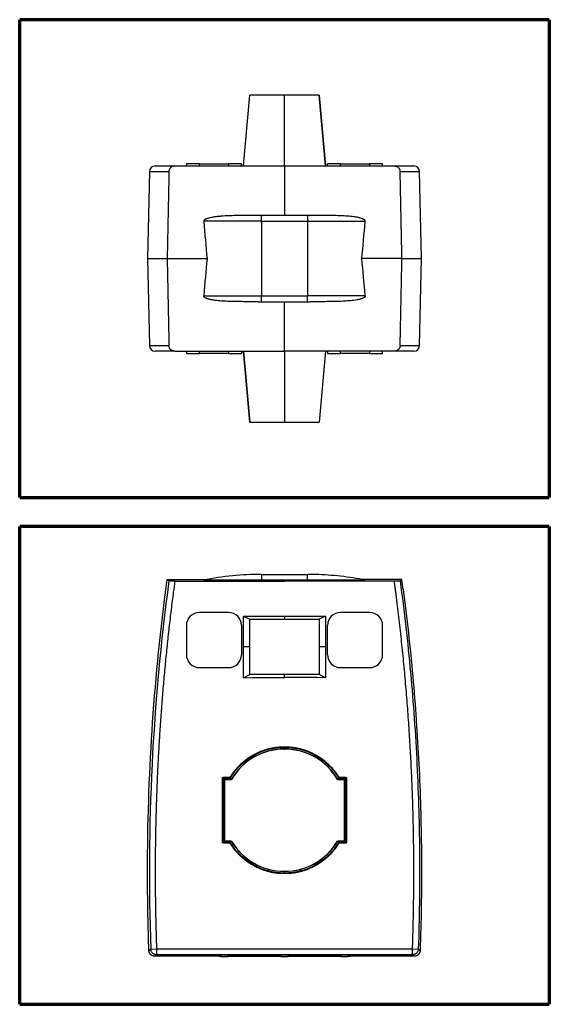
# Model space of a CAD drawing. Header units: millimetres. Extents: x 20 to 400, y 20 to 277.
# Tile 3 of 4: x 116 to 208, y 107 to 277. Entities that reach past the tile are written whole.
import ezdxf

# ---------------------------------------------------------------- set-up
doc = ezdxf.new("R2010")
doc.units = ezdxf.units.MM
doc.layers.add('1', color=7, linetype='Continuous', true_color=0xffffff)

msp = doc.modelspace()

# ---------------------------------------------------------------- linework, layer by layer
at = {"layer": '1', "color": 8, "linetype": 'Continuous', "lineweight": 70}
for p, q in [((116.25, 194.67), (116.25, 277)), ((207.5, 277), (116.25, 277)), ((207.5, 277), (207.5, 194.67)), ((116.25, 194.67), (207.5, 194.67)), ((116.25, 107.33), (116.25, 189.67)), ((207.5, 189.67), (116.25, 189.67)), ((207.5, 189.67), (207.5, 107.33)), ((116.25, 107.33), (207.5, 107.33))]:
    msp.add_line(p, q, dxfattribs=at)
at = {"layer": '1', "color": 18, "linetype": 'Continuous', "lineweight": 25}
for p, q in [((154.82, 251.79), (155.89, 264)), ((154.83, 251.79), (155.9, 264)), ((155.9, 264), (155.89, 264)), ((161.88, 264), (155.9, 264)), ((167.86, 264), (161.88, 264)), ((161.88, 251.79), (161.88, 264)), ((168.92, 251.79), (167.86, 264)), ((167.86, 264), (168.93, 251.79)), ((167.86, 264), (167.86, 264)), ((139.6, 251.79), (142.96, 251.79)), ((142.96, 251.79), (154.74, 251.79)), ((147.22, 252.19), (144.97, 252.19)), ((144.97, 252.19), (144.97, 251.79)), ((147.22, 252.19), (152.22, 252.19)), ((147.22, 251.79), (147.22, 252.19)), ((154.47, 252.19), (152.22, 252.19)), ((152.22, 252.19), (152.22, 251.79)), ((154.47, 252.19), (154.47, 252.19)), ((154.47, 251.79), (154.47, 252.19)), ((154.47, 251.79), (154.47, 252.19)), ((154.74, 251.79), (161.88, 251.79)), ((161.88, 251.79), (180.79, 251.79)), ((161.88, 251.79), (161.88, 243.26)), ((169.28, 252.19), (169.28, 252.19)), ((169.28, 251.79), (169.28, 252.19)), ((171.54, 252.19), (169.28, 252.19)), ((169.28, 251.79), (169.28, 252.19)), ((171.54, 252.19), (176.54, 252.19)), ((171.54, 251.79), (171.54, 252.19)), ((178.78, 252.19), (176.54, 252.19)), ((176.54, 252.19), (176.54, 251.79)), ((178.78, 251.79), (178.78, 252.19)), ((180.79, 251.79), (184.15, 251.79)), ((138.6, 250.82), (138.27, 235.83)), ((181.8, 250.82), (185.15, 250.82)), ((185.48, 235.83), (185.15, 250.82)), ((165.82, 243.26), (157.92, 243.26)), ((157.92, 242.26), (157.92, 243.26)), ((165.82, 243.26), (165.82, 242.26)), ((157.92, 242.26), (147.95, 242.26)), ((157.92, 242.26), (157.92, 229.41)), ((157.92, 242.26), (165.82, 242.26)), ((165.82, 242.26), (165.82, 229.41)), ((165.82, 242.26), (166.39, 242.26)), ((138.27, 235.83), (138.6, 220.85)), ((141.66, 235.83), (148.53, 235.83)), ((182.1, 235.83), (175.21, 235.83)), ((182.1, 235.83), (182.33, 235.83)), ((182.1, 235.83), (182.1, 235.83)), ((185.16, 220.85), (185.49, 235.83)), ((147.95, 229.41), (157.92, 229.41)), ((157.92, 229.41), (165.82, 229.41)), ((157.92, 228.41), (157.92, 229.41)), ((165.82, 228.41), (165.82, 229.41)), ((166.4, 229.41), (165.82, 229.41)), ((157.92, 228.41), (165.82, 228.41)), ((161.88, 219.87), (161.88, 228.41)), ((138.6, 220.85), (141.96, 220.85)), ((142.96, 219.87), (142.72, 219.87)), ((142.96, 219.87), (154.74, 219.87)), ((144.97, 219.87), (144.97, 219.47)), ((144.97, 219.47), (147.22, 219.47)), ((147.22, 219.47), (147.22, 219.87)), ((152.22, 219.47), (147.22, 219.47)), ((152.22, 219.87), (152.22, 219.47)), ((152.22, 219.47), (154.47, 219.47)), ((154.47, 219.87), (154.47, 219.47)), ((154.47, 219.87), (154.47, 219.47)), ((154.47, 219.47), (154.47, 219.47)), ((155.89, 207.67), (154.82, 219.87)), ((154.83, 219.87), (155.9, 207.67)), ((161.88, 219.87), (161.88, 218.16)), ((169.02, 219.87), (161.88, 219.87)), ((168.93, 219.87), (167.86, 207.67)), ((168.92, 219.87), (167.86, 207.67)), ((180.79, 219.87), (169.02, 219.87)), ((169.28, 219.87), (169.28, 219.47)), ((169.28, 219.87), (169.28, 219.47)), ((169.28, 219.47), (169.28, 219.47)), ((169.28, 219.47), (171.54, 219.47)), ((171.54, 219.47), (171.54, 219.87)), ((176.54, 219.47), (171.54, 219.47)), ((176.54, 219.87), (176.54, 219.47)), ((176.54, 219.47), (178.78, 219.47)), ((178.78, 219.47), (178.78, 219.87)), ((155.89, 207.67), (155.9, 207.67)), ((155.9, 207.67), (161.88, 207.67)), ((161.88, 207.67), (167.86, 207.67)), ((167.86, 207.67), (167.86, 207.67)), ((141.66, 180.54), (148.53, 180.54)), ((142.96, 180.26), (154.74, 180.26)), ((161.88, 180.41), (157.36, 180.41)), ((157.92, 181.41), (157.92, 180.41)), ((157.92, 181.41), (165.82, 181.41)), ((157.92, 180.41), (165.82, 180.41)), ((166.38, 180.41), (161.88, 180.41)), ((161.88, 180.26), (161.88, 180.41)), ((169.02, 180.26), (161.88, 180.26)), ((165.82, 180.41), (165.82, 181.41)), ((180.79, 180.26), (169.02, 180.26)), ((182.1, 180.54), (175.21, 180.54)), ((182.1, 180.54), (182.1, 180.54)), ((152.22, 174.85), (147.22, 174.85)), ((176.54, 174.85), (171.54, 174.85)), ((154.82, 168.93), (154.83, 174.24)), ((154.83, 174.24), (156.33, 174.24)), ((154.83, 174.24), (155.9, 173.71)), ((155.89, 168.93), (155.9, 173.71)), ((155.9, 173.71), (161.88, 173.7)), ((156.33, 174.24), (161.88, 174.23)), ((161.88, 174.23), (167.42, 174.24)), ((161.88, 174.23), (161.88, 174.16)), ((161.88, 173.7), (167.86, 173.71)), ((167.42, 174.24), (168.92, 174.24)), ((168.92, 174.24), (167.86, 173.71)), ((167.86, 173.71), (167.86, 168.93)), ((168.92, 174.24), (168.93, 168.93)), ((144.97, 172.6), (144.97, 167.6)), ((154.47, 172.6), (154.47, 167.6)), ((169.28, 167.6), (169.28, 172.6)), ((178.78, 167.6), (178.78, 172.6)), ((154.83, 163.61), (154.82, 168.93)), ((155.89, 168.93), (154.82, 168.93)), ((155.9, 164.15), (155.89, 168.93)), ((168.93, 168.93), (167.86, 168.93)), ((167.86, 168.93), (167.86, 164.15)), ((168.93, 168.93), (168.92, 163.61)), ((147.22, 165.35), (152.22, 165.35)), ((171.53, 165.35), (176.53, 165.35)), ((154.83, 163.61), (155.9, 164.15)), ((154.83, 163.61), (156.33, 163.62)), ((161.88, 164.16), (155.9, 164.15)), ((156.33, 163.62), (161.88, 163.63)), ((167.86, 164.15), (161.88, 164.16)), ((161.88, 163.63), (161.88, 163.68)), ((168.92, 163.61), (167.42, 163.62)), ((168.92, 163.61), (167.86, 164.15)), ((151.17, 146.25), (151.27, 146.25)), ((151.18, 135.3), (151.17, 146.25)), ((151.5, 146.02), (151.27, 146.25)), ((151.27, 146.25), (151.28, 135.3)), ((151.37, 146.45), (151.37, 146.35)), ((151.37, 146.45), (152.49, 146.45)), ((151.37, 146.35), (151.6, 146.12)), ((151.5, 135.53), (151.5, 146.02)), ((151.55, 145.98), (151.55, 135.56)), ((151.6, 146.12), (152.74, 146.13)), ((151.65, 146.08), (152.75, 146.08)), ((171, 146.08), (172.11, 146.08)), ((171.02, 146.13), (172.16, 146.12)), ((171.27, 146.45), (172.38, 146.45)), ((172.16, 146.12), (172.38, 146.35)), ((172.21, 135.56), (172.21, 145.98)), ((172.48, 146.25), (172.26, 146.02)), ((172.26, 135.53), (172.26, 146.02)), ((172.38, 146.45), (172.38, 146.35)), ((172.58, 146.25), (172.48, 146.25)), ((172.48, 135.3), (172.48, 146.25)), ((172.58, 146.25), (172.58, 135.3)), ((151.18, 135.3), (151.28, 135.3)), ((151.28, 135.3), (151.5, 135.53)), ((151.6, 135.43), (151.38, 135.2)), ((151.38, 135.1), (151.38, 135.2)), ((152.49, 135.11), (151.38, 135.1)), ((152.74, 135.43), (151.6, 135.43)), ((152.77, 135.45), (151.65, 135.46)), ((172.11, 135.46), (170.99, 135.45)), ((172.16, 135.43), (171.02, 135.43)), ((172.38, 135.1), (171.27, 135.11)), ((172.38, 135.2), (172.16, 135.43)), ((172.26, 135.53), (172.48, 135.3)), ((172.38, 135.1), (172.38, 135.2)), ((172.48, 135.3), (172.58, 135.3)), ((161.93, 129.85), (161.93, 129.95)), ((138.83, 116.85), (139.83, 116.88)), ((139.83, 116.88), (139.83, 115.88)), ((139.83, 116.88), (183.93, 116.88)), ((183.93, 115.88), (139.83, 115.88)), ((150.54, 115.62), (150.54, 115.59)), ((150.89, 115.59), (150.54, 115.59)), ((150.89, 115.87), (150.89, 115.59)), ((150.89, 115.87), (152.17, 115.87)), ((150.89, 115.59), (152.17, 115.59)), ((152.17, 115.59), (152.17, 115.87)), ((152.17, 115.87), (152.52, 115.62)), ((152.52, 115.59), (152.17, 115.59)), ((160.89, 115.62), (152.52, 115.62)), ((152.52, 115.59), (152.52, 115.62)), ((152.52, 115.62), (152.52, 115.62)), ((152.52, 115.62), (160.89, 115.62)), ((160.89, 115.62), (161.24, 115.87)), ((160.89, 115.62), (160.89, 115.62)), ((160.89, 115.62), (160.89, 115.59)), ((161.24, 115.59), (160.89, 115.59)), ((161.24, 115.87), (161.24, 115.59)), ((161.24, 115.87), (162.52, 115.87)), ((161.24, 115.59), (162.52, 115.59)), ((162.52, 115.59), (162.52, 115.87)), ((162.52, 115.87), (162.87, 115.62)), ((162.87, 115.59), (162.52, 115.59)), ((171.24, 115.62), (162.87, 115.62)), ((162.87, 115.59), (162.87, 115.62)), ((162.87, 115.62), (162.87, 115.62)), ((162.87, 115.62), (171.24, 115.62)), ((171.24, 115.62), (171.59, 115.87)), ((171.24, 115.62), (171.24, 115.62)), ((171.24, 115.62), (171.24, 115.59)), ((171.59, 115.59), (171.24, 115.59)), ((171.59, 115.87), (171.59, 115.59)), ((171.59, 115.87), (172.87, 115.87)), ((171.59, 115.59), (172.87, 115.59)), ((172.87, 115.59), (172.87, 115.87)), ((173.22, 115.59), (172.87, 115.59)), ((173.22, 115.59), (173.22, 115.62)), ((183.93, 115.88), (183.93, 116.88)), ((183.93, 116.88), (184.93, 116.85))]:
    msp.add_line(p, q, dxfattribs=at)
for centre, radius, start, end in [((139.6, 250.79), 1, 90, 178.6371), ((184.15, 250.79), 1, 1.2633, 90), ((139.6, 220.87), 1, 181.2634, 270), ((184.16, 220.87), 1, 270, 358.4936), ((515.37, 130.08), 376.77, 172.3434, 182.0122), ((515.37, 130.08), 375.77, 172.3255, 172.6125), ((157.92, 130.41), 51, 90, 101.2735), ((165.82, 130.41), 51, 89.3577, 90), ((-191.62, 130.12), 377.1, 7.4142, 7.683), ((-191.61, 130.08), 377.1, 7.4212, 7.69), ((147.22, 172.6), 2.25, 90.0101, 180.0101), ((152.22, 172.6), 2.25, 0.0101, 90.0101), ((171.53, 172.6), 2.25, 89.9899, 179.9899), ((176.53, 172.6), 2.25, 359.9899, 89.9899), ((147.22, 167.6), 2.25, 180.0101, 270.0101), ((152.22, 167.6), 2.25, 270.0101, 0.0101), ((171.53, 167.6), 2.25, 179.9899, 269.9899), ((176.53, 167.6), 2.25, 269.9899, 359.9899), ((161.83, 140.78), 10.55, 89.7205, 149.5336), ((161.83, 140.78), 10.52, 90, 149.7145), ((161.93, 140.78), 10.55, 30.4664, 90.2795), ((161.92, 140.78), 10.52, 30.2855, 90), ((161.83, 140.78), 10.55, 210.4865, 270.2795), ((161.83, 140.78), 10.52, 210.4091, 270.2419), ((161.92, 140.78), 10.52, 269.7581, 329.5909), ((161.93, 140.78), 10.55, 269.7205, 329.5135), ((161.83, 140.78), 10.82, 270, 270.2723), ((161.93, 140.78), 10.82, 269.7277, 270)]:
    msp.add_arc(centre, radius, start, end, dxfattribs=at)
for centre, major_axis, start_param, end_param in [((157.92, 3107.57), (-0.01, 2921.78), 2.944658, 2.956233), ((165.82, 3107.59), (0.01, 2921.8), 3.326952, 3.338527), ((157.92, -2635.91), (0.01, 2921.8), 0.18536, 0.196935), ((165.82, -2635.91), (-0.01, 2921.8), 6.08625, 6.097825)]:
    msp.add_ellipse(centre, major_axis=major_axis, ratio=0.017455, start_param=start_param, end_param=end_param, dxfattribs=at)
for points, degree, knots in [([(142.96, 251.79), (142.9, 251.79), (142.83, 251.79), (142.74, 251.77), (142.71, 251.76), (142.64, 251.74), (142.61, 251.73), (142.52, 251.7), (142.47, 251.67), (142.39, 251.61), (142.36, 251.59), (142.31, 251.55), (142.28, 251.53), (142.21, 251.47), (142.17, 251.42), (142.12, 251.34), (142.1, 251.31), (142.07, 251.25), (142.05, 251.22), (142.01, 251.13), (141.99, 251.07), (141.97, 250.95), (141.96, 250.88), (141.96, 250.82)], 3, [0, 0, 0, 0, 0.125, 0.125, 0.1875, 0.1875, 0.25, 0.25, 0.375, 0.375, 0.4375, 0.4375, 0.5, 0.5, 0.625, 0.625, 0.6875, 0.6875, 0.75, 0.75, 0.875, 0.875, 1, 1, 1, 1]), ([(180.79, 251.79), (180.86, 251.79), (180.92, 251.79), (181.02, 251.77), (181.05, 251.76), (181.11, 251.74), (181.14, 251.73), (181.23, 251.7), (181.29, 251.67), (181.37, 251.61), (181.4, 251.59), (181.45, 251.55), (181.47, 251.53), (181.54, 251.47), (181.59, 251.42), (181.64, 251.34), (181.66, 251.31), (181.69, 251.25), (181.7, 251.22), (181.74, 251.13), (181.76, 251.07), (181.79, 250.95), (181.8, 250.88), (181.8, 250.82)], 3, [0, 0, 0, 0, 0.125, 0.125, 0.1875, 0.1875, 0.25, 0.25, 0.375, 0.375, 0.4375, 0.4375, 0.5, 0.5, 0.625, 0.625, 0.6875, 0.6875, 0.75, 0.75, 0.875, 0.875, 1, 1, 1, 1]), ([(138.6, 250.82), (138.6, 250.82), (138.87, 250.82), (139.96, 250.82), (140.81, 250.82), (141.96, 250.82)], 3, [0, 0, 0, 0, 0.486647, 0.486647, 1, 1, 1, 1]), ([(157.36, 243.26), (156.96, 243.26), (156.56, 243.26), (155.75, 243.26), (155.35, 243.26), (154.55, 243.25), (154.14, 243.25), (153.34, 243.24), (152.94, 243.23), (152.33, 243.21), (152.13, 243.2), (151.73, 243.18), (151.53, 243.17), (151.13, 243.15), (150.92, 243.13), (150.52, 243.1), (150.32, 243.08), (149.92, 243.03), (149.72, 243), (149.43, 242.95), (149.33, 242.93), (149.13, 242.89), (149.03, 242.87), (148.84, 242.82), (148.74, 242.8), (148.59, 242.75), (148.55, 242.74), (148.45, 242.7), (148.41, 242.68), (148.34, 242.65), (148.31, 242.64), (148.27, 242.62), (148.25, 242.61), (148.2, 242.58), (148.18, 242.57), (148.14, 242.54), (148.12, 242.53), (148.08, 242.5), (148.06, 242.48), (148.03, 242.45), (148.03, 242.44), (148.01, 242.42), (148, 242.41), (147.99, 242.39), (147.98, 242.38), (147.97, 242.36), (147.97, 242.36), (147.97, 242.35), (147.96, 242.34), (147.96, 242.32), (147.96, 242.31), (147.95, 242.28), (147.95, 242.27), (147.95, 242.26)], 3, [0, 0, 0, 0, 0.125, 0.125, 0.25, 0.25, 0.375, 0.375, 0.5, 0.5, 0.5625, 0.5625, 0.625, 0.625, 0.6875, 0.6875, 0.75, 0.75, 0.8125, 0.8125, 0.84375, 0.84375, 0.875, 0.875, 0.90625, 0.90625, 0.921875, 0.921875, 0.9375, 0.9375, 0.945312, 0.945312, 0.953125, 0.953125, 0.960937, 0.960937, 0.96875, 0.96875, 0.976562, 0.976562, 0.980469, 0.980469, 0.984375, 0.984375, 0.988281, 0.988281, 0.990234, 0.990234, 0.992187, 0.992187, 0.996094, 0.996094, 1, 1, 1, 1]), ([(167.22, 243.26), (167.08, 243.26), (166.8, 243.26), (166.52, 243.26), (166.38, 243.26)], 3, [0, 0, 0, 0, 0.500017, 1, 1, 1, 1]), ([(175.79, 242.26), (175.79, 242.27), (175.79, 242.28), (175.79, 242.31), (175.79, 242.32), (175.78, 242.35), (175.77, 242.37), (175.75, 242.4), (175.75, 242.41), (175.73, 242.43), (175.72, 242.44), (175.7, 242.47), (175.68, 242.48), (175.65, 242.51), (175.63, 242.53), (175.59, 242.55), (175.57, 242.57), (175.51, 242.6), (175.47, 242.62), (175.41, 242.65), (175.39, 242.66), (175.35, 242.68), (175.32, 242.69), (175.26, 242.71), (175.22, 242.73), (175.08, 242.78), (175, 242.8), (174.82, 242.85), (174.73, 242.87), (174.55, 242.91), (174.46, 242.93), (174.28, 242.96), (174.19, 242.98), (174.01, 243), (173.92, 243.02), (173.64, 243.05), (173.46, 243.07), (173.09, 243.11), (172.91, 243.13), (172.54, 243.15), (172.36, 243.16), (171.99, 243.19), (171.81, 243.19), (171.26, 243.22), (170.89, 243.23), (170.16, 243.24), (169.79, 243.25), (169.06, 243.25), (168.69, 243.26), (167.96, 243.26), (167.59, 243.26), (167.22, 243.26)], 3, [0, 0, 0, 0, 0.003906, 0.003906, 0.007812, 0.007812, 0.015625, 0.015625, 0.019531, 0.019531, 0.023437, 0.023437, 0.03125, 0.03125, 0.039062, 0.039062, 0.046875, 0.046875, 0.0625, 0.0625, 0.070312, 0.070312, 0.078125, 0.078125, 0.09375, 0.09375, 0.125, 0.125, 0.15625, 0.15625, 0.1875, 0.1875, 0.21875, 0.21875, 0.25, 0.25, 0.3125, 0.3125, 0.375, 0.375, 0.4375, 0.4375, 0.5, 0.5, 0.625, 0.625, 0.75, 0.75, 0.875, 0.875, 1, 1, 1, 1]), ([(167.25, 242.26), (168.68, 242.26), (170.12, 242.26), (172.97, 242.26), (174.39, 242.26), (175.79, 242.26)], 3, [0, 0, 0, 0, 0.5, 0.5, 1, 1, 1, 1]), ([(138.27, 235.83), (138.27, 235.83), (138.5, 235.83), (139.45, 235.83), (140.2, 235.83), (141.2, 235.83)], 3, [0, 0, 0, 0, 0.48553, 0.48553, 1, 1, 1, 1]), ([(182.56, 235.83), (183.18, 235.83), (184.24, 235.83), (185.21, 235.83), (185.47, 235.83), (185.48, 235.83), (185.48, 235.83)], 3, [0, 0, 0, 0, 0.322122, 0.644243, 0.966365, 1, 1, 1, 1]), ([(156.52, 228.41), (156.15, 228.41), (155.79, 228.41), (155.05, 228.41), (154.69, 228.41), (153.95, 228.42), (153.59, 228.43), (152.85, 228.44), (152.48, 228.45), (151.94, 228.47), (151.75, 228.48), (151.39, 228.5), (151.2, 228.51), (150.84, 228.54), (150.65, 228.56), (150.29, 228.59), (150.11, 228.61), (149.83, 228.65), (149.74, 228.66), (149.56, 228.69), (149.47, 228.71), (149.29, 228.74), (149.2, 228.76), (149.02, 228.8), (148.93, 228.82), (148.75, 228.87), (148.66, 228.89), (148.53, 228.94), (148.49, 228.95), (148.42, 228.98), (148.4, 228.99), (148.36, 229.01), (148.34, 229.02), (148.28, 229.05), (148.24, 229.07), (148.18, 229.1), (148.16, 229.11), (148.13, 229.13), (148.12, 229.14), (148.1, 229.16), (148.09, 229.16), (148.06, 229.19), (148.05, 229.2), (148.02, 229.23), (148.02, 229.24), (148, 229.26), (148, 229.26), (147.98, 229.29), (147.97, 229.32), (147.96, 229.35), (147.96, 229.36), (147.95, 229.39), (147.95, 229.4), (147.95, 229.41)], 3, [0, 0, 0, 0, 0.125, 0.125, 0.25, 0.25, 0.375, 0.375, 0.5, 0.5, 0.5625, 0.5625, 0.625, 0.625, 0.6875, 0.6875, 0.75, 0.75, 0.78125, 0.78125, 0.8125, 0.8125, 0.84375, 0.84375, 0.875, 0.875, 0.90625, 0.90625, 0.921875, 0.921875, 0.929687, 0.929687, 0.9375, 0.9375, 0.953125, 0.953125, 0.960937, 0.960937, 0.964844, 0.964844, 0.96875, 0.96875, 0.976562, 0.976562, 0.980469, 0.980469, 0.984375, 0.984375, 0.992187, 0.992187, 0.996094, 0.996094, 1, 1, 1, 1]), ([(175.79, 229.41), (175.8, 229.39), (175.79, 229.36), (175.79, 229.33), (175.78, 229.33), (175.78, 229.32), (175.78, 229.31), (175.77, 229.3), (175.77, 229.29), (175.75, 229.27), (175.75, 229.26), (175.73, 229.24), (175.73, 229.23), (175.7, 229.2), (175.69, 229.19), (175.66, 229.17), (175.65, 229.16), (175.63, 229.14), (175.62, 229.14), (175.6, 229.12), (175.58, 229.11), (175.52, 229.07), (175.48, 229.05), (175.4, 229.01), (175.35, 228.99), (175.27, 228.96), (175.22, 228.94), (175.09, 228.9), (175.01, 228.87), (174.83, 228.82), (174.74, 228.8), (174.56, 228.76), (174.47, 228.74), (174.2, 228.69), (174.02, 228.66), (173.65, 228.62), (173.47, 228.59), (173.1, 228.56), (172.92, 228.54), (172.55, 228.52), (172.37, 228.5), (172, 228.48), (171.82, 228.47), (171.27, 228.45), (170.9, 228.44), (170.16, 228.43), (169.8, 228.42), (169.06, 228.41), (168.69, 228.41), (167.96, 228.41), (167.59, 228.41), (167.22, 228.41)], 3, [0, 0, 0, 0, 0.007813, 0.007813, 0.009766, 0.009766, 0.011719, 0.011719, 0.015625, 0.015625, 0.019531, 0.019531, 0.023438, 0.023438, 0.03125, 0.03125, 0.035156, 0.035156, 0.039062, 0.039062, 0.046875, 0.046875, 0.0625, 0.0625, 0.078125, 0.078125, 0.09375, 0.09375, 0.125, 0.125, 0.15625, 0.15625, 0.1875, 0.1875, 0.25, 0.25, 0.3125, 0.3125, 0.375, 0.375, 0.4375, 0.4375, 0.5, 0.5, 0.625, 0.625, 0.75, 0.75, 0.875, 0.875, 1, 1, 1, 1]), ([(175.79, 229.41), (174.39, 229.41), (172.97, 229.41), (170.12, 229.41), (168.68, 229.41), (167.25, 229.41)], 3, [0, 0, 0, 0, 0.5, 0.5, 1, 1, 1, 1]), ([(142.96, 219.87), (142.9, 219.87), (142.83, 219.88), (142.74, 219.9), (142.71, 219.91), (142.65, 219.92), (142.61, 219.94), (142.52, 219.97), (142.47, 220), (142.39, 220.05), (142.36, 220.07), (142.31, 220.11), (142.28, 220.14), (142.21, 220.2), (142.17, 220.25), (142.12, 220.33), (142.1, 220.36), (142.07, 220.42), (142.05, 220.44), (142.01, 220.53), (141.99, 220.59), (141.97, 220.72), (141.96, 220.79), (141.96, 220.85)], 3, [0, 0, 0, 0, 0.125, 0.125, 0.1875, 0.1875, 0.25, 0.25, 0.375, 0.375, 0.4375, 0.4375, 0.5, 0.5, 0.625, 0.625, 0.6875, 0.6875, 0.75, 0.75, 0.875, 0.875, 1, 1, 1, 1]), ([(181.8, 220.85), (181.8, 220.79), (181.79, 220.72), (181.77, 220.63), (181.76, 220.6), (181.74, 220.54), (181.73, 220.5), (181.69, 220.42), (181.66, 220.36), (181.61, 220.29), (181.6, 220.28), (181.58, 220.25), (181.57, 220.24), (181.54, 220.2), (181.52, 220.18), (181.45, 220.11), (181.4, 220.07), (181.33, 220.03), (181.32, 220.02), (181.29, 220), (181.25, 219.98), (181.17, 219.95), (181.11, 219.93), (181.07, 219.91), (181.05, 219.91), (181.02, 219.9), (181, 219.9), (180.92, 219.88), (180.86, 219.87), (180.79, 219.87)], 3, [0, 0, 0, 0, 0.125, 0.125, 0.1875, 0.1875, 0.25, 0.25, 0.375, 0.375, 0.40625, 0.40625, 0.4375, 0.4375, 0.5, 0.5, 0.625, 0.625, 0.65625, 0.65625, 0.6875, 0.75, 0.8125, 0.8125, 0.84375, 0.84375, 0.875, 0.875, 1, 1, 1, 1]), ([(181.8, 220.85), (182.51, 220.85), (183.7, 220.85), (184.81, 220.85), (185.14, 220.85), (185.16, 220.85), (185.16, 220.85)], 3, [0, 0, 0, 0, 0.315716, 0.631431, 0.947147, 1, 1, 1, 1]), ([(142.72, 219.87), (141.12, 219.87), (139.6, 219.87), (139.6, 219.87)], 2, [0, 0, 0, 0.514303, 1, 1, 1]), ([(142.96, 180.26), (142.9, 180.26), (142.83, 180.26), (142.74, 180.26), (142.71, 180.26), (142.65, 180.26), (142.61, 180.26), (142.52, 180.26), (142.47, 180.26), (142.39, 180.26), (142.36, 180.27), (142.31, 180.27), (142.28, 180.27), (142.21, 180.27), (142.17, 180.27), (142.12, 180.27), (142.1, 180.27), (142.07, 180.27), (142.05, 180.27), (142.01, 180.27), (141.99, 180.27), (141.97, 180.28), (141.96, 180.28), (141.96, 180.28)], 3, [0, 0, 0, 0, 0.125, 0.125, 0.1875, 0.1875, 0.25, 0.25, 0.375, 0.375, 0.4375, 0.4375, 0.5, 0.5, 0.625, 0.625, 0.6875, 0.6875, 0.75, 0.75, 0.875, 0.875, 1, 1, 1, 1]), ([(156.52, 180.41), (156.15, 180.41), (155.79, 180.41), (155.05, 180.41), (154.69, 180.41), (153.95, 180.41), (153.59, 180.41), (152.85, 180.41), (152.48, 180.41), (151.94, 180.41), (151.75, 180.41), (151.39, 180.41), (151.2, 180.41), (150.84, 180.41), (150.65, 180.41), (150.29, 180.41), (150.11, 180.41), (149.83, 180.41), (149.74, 180.41), (149.56, 180.41), (149.47, 180.41), (149.29, 180.42), (149.2, 180.42), (149.02, 180.42), (148.93, 180.42), (148.75, 180.42), (148.66, 180.42), (148.53, 180.42), (148.49, 180.42), (148.42, 180.42), (148.4, 180.42), (148.36, 180.42), (148.34, 180.42), (148.28, 180.42), (148.24, 180.42), (148.18, 180.42), (148.16, 180.42), (148.13, 180.42), (148.12, 180.42), (148.1, 180.42), (148.09, 180.42), (148.06, 180.42), (148.05, 180.42), (148.02, 180.42), (148.02, 180.42), (148, 180.42), (148, 180.42), (147.98, 180.43), (147.97, 180.43), (147.96, 180.43), (147.96, 180.43), (147.95, 180.43), (147.95, 180.43), (147.95, 180.43)], 3, [0, 0, 0, 0, 0.125, 0.125, 0.25, 0.25, 0.375, 0.375, 0.5, 0.5, 0.5625, 0.5625, 0.625, 0.625, 0.6875, 0.6875, 0.75, 0.75, 0.78125, 0.78125, 0.8125, 0.8125, 0.84375, 0.84375, 0.875, 0.875, 0.90625, 0.90625, 0.921875, 0.921875, 0.929687, 0.929687, 0.9375, 0.9375, 0.953125, 0.953125, 0.960937, 0.960937, 0.964844, 0.964844, 0.96875, 0.96875, 0.976562, 0.976562, 0.980469, 0.980469, 0.984375, 0.984375, 0.992187, 0.992187, 0.996094, 0.996094, 1, 1, 1, 1]), ([(175.79, 180.43), (175.8, 180.43), (175.79, 180.43), (175.79, 180.43), (175.78, 180.43), (175.78, 180.43), (175.78, 180.43), (175.77, 180.43), (175.77, 180.42), (175.75, 180.42), (175.75, 180.42), (175.73, 180.42), (175.73, 180.42), (175.7, 180.42), (175.69, 180.42), (175.66, 180.42), (175.65, 180.42), (175.63, 180.42), (175.62, 180.42), (175.6, 180.42), (175.58, 180.42), (175.52, 180.42), (175.48, 180.42), (175.4, 180.42), (175.35, 180.42), (175.27, 180.42), (175.22, 180.42), (175.09, 180.42), (175.01, 180.42), (174.83, 180.42), (174.74, 180.42), (174.56, 180.42), (174.47, 180.42), (174.2, 180.41), (174.02, 180.41), (173.65, 180.41), (173.47, 180.41), (173.1, 180.41), (172.92, 180.41), (172.55, 180.41), (172.37, 180.41), (172, 180.41), (171.82, 180.41), (171.27, 180.41), (170.9, 180.41), (170.16, 180.41), (169.8, 180.41), (169.06, 180.41), (168.69, 180.41), (167.96, 180.41), (167.59, 180.41), (167.22, 180.41)], 3, [0, 0, 0, 0, 0.007813, 0.007813, 0.009766, 0.009766, 0.011719, 0.011719, 0.015625, 0.015625, 0.019531, 0.019531, 0.023438, 0.023438, 0.03125, 0.03125, 0.035156, 0.035156, 0.039062, 0.039062, 0.046875, 0.046875, 0.0625, 0.0625, 0.078125, 0.078125, 0.09375, 0.09375, 0.125, 0.125, 0.15625, 0.15625, 0.1875, 0.1875, 0.25, 0.25, 0.3125, 0.3125, 0.375, 0.375, 0.4375, 0.4375, 0.5, 0.5, 0.625, 0.625, 0.75, 0.75, 0.875, 0.875, 1, 1, 1, 1]), ([(175.79, 180.43), (174.39, 180.71), (172.97, 180.93), (170.12, 181.25), (168.68, 181.35), (167.25, 181.39)], 3, [0, 0, 0, 0, 0.5, 0.5, 1, 1, 1, 1]), ([(181.8, 180.28), (181.8, 180.28), (181.79, 180.28), (181.77, 180.27), (181.76, 180.27), (181.74, 180.27), (181.73, 180.27), (181.69, 180.27), (181.66, 180.27), (181.61, 180.27), (181.6, 180.27), (181.58, 180.27), (181.57, 180.27), (181.54, 180.27), (181.52, 180.27), (181.45, 180.27), (181.4, 180.27), (181.33, 180.26), (181.32, 180.26), (181.29, 180.26), (181.25, 180.26), (181.17, 180.26), (181.11, 180.26), (181.07, 180.26), (181.05, 180.26), (181.02, 180.26), (181, 180.26), (180.92, 180.26), (180.86, 180.26), (180.79, 180.26)], 3, [0, 0, 0, 0, 0.125, 0.125, 0.1875, 0.1875, 0.25, 0.25, 0.375, 0.375, 0.40625, 0.40625, 0.4375, 0.4375, 0.5, 0.5, 0.625, 0.625, 0.65625, 0.65625, 0.6875, 0.75, 0.8125, 0.8125, 0.84375, 0.84375, 0.875, 0.875, 1, 1, 1, 1]), ([(142.72, 178.4), (141.12, 166.06), (140.34, 153.64), (139.55, 141.22), (139.6, 128.78)], 2, [0, 0, 0, 0.5, 0.5, 1, 1, 1]), ([(138.28, 128.78), (138.25, 136.84), (138.48, 144.9), (139.45, 160.99), (140.2, 169.02), (141.2, 177.02)], 3, [0, 0, 0, 0, 0.5, 0.5, 1, 1, 1, 1]), ([(152.49, 146.45), (153.21, 147.63), (154.21, 148.6), (155.24, 149.61), (157.75, 151.01), (159.14, 151.37), (160.49, 151.71), (161.88, 151.7)], 2, [0, 0, 0, 0.25, 0.25, 0.5, 0.75, 0.75, 1, 1, 1]), ([(152.55, 146.35), (152.79, 146.75), (153.05, 147.13), (153.63, 147.86), (153.95, 148.21), (154.61, 148.86), (154.97, 149.17), (155.72, 149.72), (156.11, 149.98), (156.92, 150.44), (157.35, 150.64), (158.21, 150.99), (158.66, 151.14), (159.56, 151.37), (160.02, 151.46), (160.94, 151.58), (161.41, 151.6), (161.88, 151.6)], 3, [0, 0, 0, 0, 0.125, 0.125, 0.25, 0.25, 0.375, 0.375, 0.5, 0.5, 0.625, 0.625, 0.75, 0.75, 0.875, 0.875, 1, 1, 1, 1]), ([(161.88, 151.7), (161.88, 151.69), (161.88, 151.68), (161.88, 151.65), (161.88, 151.64), (161.88, 151.62), (161.88, 151.61), (161.88, 151.6), (161.88, 151.6), (161.88, 151.6)], 3, [0, 0, 0, 0, 0.25, 0.25, 0.5, 0.5, 0.75, 0.75, 1, 1, 1, 1]), ([(161.88, 151.7), (163.27, 151.71), (164.62, 151.37), (166.01, 151.01), (168.52, 149.61), (169.55, 148.6), (170.55, 147.63), (171.27, 146.45)], 2, [0, 0, 0, 0.25, 0.25, 0.5, 0.75, 0.75, 1, 1, 1]), ([(161.88, 151.6), (162.35, 151.6), (162.81, 151.58), (163.74, 151.46), (164.2, 151.37), (165.1, 151.14), (165.55, 150.99), (166.41, 150.64), (166.83, 150.44), (167.65, 149.98), (168.04, 149.72), (168.79, 149.17), (169.14, 148.86), (169.81, 148.21), (170.12, 147.86), (170.7, 147.13), (170.97, 146.75), (171.21, 146.35)], 3, [0, 0, 0, 0, 0.125, 0.125, 0.25, 0.25, 0.375, 0.375, 0.5, 0.5, 0.625, 0.625, 0.75, 0.75, 0.875, 0.875, 1, 1, 1, 1]), ([(151.6, 146.12), (151.56, 146.12), (151.53, 146.1), (151.5, 146.07), (151.5, 146.02)], 2, [0, 0, 0, 0.5, 0.5, 1, 1, 1]), ([(152.49, 146.45), (152.49, 146.44), (152.49, 146.44), (152.5, 146.43), (152.5, 146.43), (152.5, 146.42), (152.51, 146.42), (152.51, 146.4), (152.52, 146.4), (152.52, 146.39), (152.52, 146.38), (152.53, 146.37), (152.53, 146.37), (152.54, 146.36), (152.54, 146.36), (152.54, 146.35), (152.54, 146.35), (152.54, 146.35), (152.54, 146.35), (152.55, 146.35), (152.55, 146.35), (152.55, 146.35), (152.55, 146.35)], 3, [0, 0, 0, 0, 0.0625, 0.0625, 0.125, 0.125, 0.25, 0.25, 0.375, 0.375, 0.5, 0.5, 0.625, 0.625, 0.75, 0.75, 0.8125, 0.8125, 0.875, 0.9375, 0.9375, 1, 1, 1, 1]), ([(171.27, 146.45), (171.27, 146.44), (171.26, 146.44), (171.26, 146.44), (171.26, 146.43), (171.26, 146.43), (171.25, 146.42), (171.25, 146.42), (171.25, 146.41), (171.25, 146.41), (171.25, 146.41), (171.24, 146.4), (171.24, 146.4), (171.24, 146.4), (171.24, 146.39), (171.24, 146.39), (171.23, 146.39), (171.23, 146.39), (171.23, 146.38), (171.23, 146.38), (171.23, 146.38), (171.23, 146.37), (171.22, 146.37), (171.22, 146.36), (171.22, 146.36), (171.21, 146.35), (171.21, 146.35), (171.21, 146.35), (171.21, 146.35), (171.21, 146.35), (171.21, 146.35)], 3, [0, 0, 0, 0, 0.035084, 0.069187, 0.102311, 0.134455, 0.165619, 0.195805, 0.225013, 0.253243, 0.280496, 0.306773, 0.332075, 0.356401, 0.379754, 0.402134, 0.423543, 0.443982, 0.463453, 0.481957, 0.499498, 0.560567, 0.620059, 0.678055, 0.734642, 0.789916, 0.843976, 0.896932, 0.9489, 1, 1, 1, 1]), ([(172.26, 146.02), (172.26, 146.06), (172.23, 146.1), (172.2, 146.12), (172.16, 146.12)], 2, [0, 0, 0, 0.5, 0.5, 1, 1, 1]), ([(151.5, 135.53), (151.5, 135.49), (151.53, 135.46), (151.55, 135.43), (151.6, 135.43)], 2, [0, 0, 0, 0.5, 0.5, 1, 1, 1]), ([(152.49, 135.11), (152.49, 135.11), (152.49, 135.11), (152.5, 135.12), (152.5, 135.12), (152.5, 135.12), (152.5, 135.13), (152.51, 135.13), (152.51, 135.14), (152.51, 135.14), (152.51, 135.15), (152.52, 135.15), (152.52, 135.15), (152.52, 135.16), (152.52, 135.16), (152.52, 135.16), (152.52, 135.16), (152.53, 135.17), (152.53, 135.17), (152.53, 135.17), (152.53, 135.17), (152.53, 135.18), (152.54, 135.19), (152.54, 135.19), (152.54, 135.2), (152.54, 135.2), (152.55, 135.2), (152.55, 135.2), (152.55, 135.2), (152.55, 135.2), (152.55, 135.2)], 3, [0, 0, 0, 0, 0.035119, 0.069257, 0.102414, 0.134591, 0.165787, 0.196004, 0.225241, 0.2535, 0.28078, 0.307083, 0.33241, 0.356761, 0.380138, 0.40254, 0.423971, 0.44443, 0.463921, 0.482444, 0.500002, 0.561115, 0.620627, 0.678616, 0.735172, 0.790388, 0.844367, 0.897217, 0.949054, 1, 1, 1, 1]), ([(161.83, 129.85), (160.44, 129.85), (159.1, 130.2), (157.72, 130.56), (155.22, 131.96), (154.2, 132.96), (153.21, 133.92), (152.49, 135.11)], 2, [0, 0, 0, 0.25, 0.25, 0.5, 0.75, 0.75, 1, 1, 1]), ([(161.83, 129.95), (161.36, 129.95), (160.9, 129.98), (159.98, 130.1), (159.52, 130.19), (158.62, 130.43), (158.18, 130.58), (157.32, 130.93), (156.9, 131.13), (156.09, 131.59), (155.7, 131.84), (154.96, 132.4), (154.61, 132.7), (153.94, 133.35), (153.63, 133.7), (153.05, 134.42), (152.79, 134.81), (152.55, 135.2)], 3, [0, 0, 0, 0, 0.125, 0.125, 0.25, 0.25, 0.375, 0.375, 0.5, 0.5, 0.625, 0.625, 0.75, 0.75, 0.875, 0.875, 1, 1, 1, 1]), ([(171.21, 135.2), (170.97, 134.81), (170.71, 134.42), (170.13, 133.7), (169.82, 133.35), (169.15, 132.7), (168.8, 132.4), (168.05, 131.84), (167.67, 131.59), (166.86, 131.13), (166.44, 130.93), (165.58, 130.58), (165.14, 130.43), (164.24, 130.19), (163.78, 130.1), (162.86, 129.98), (162.39, 129.95), (161.93, 129.95)], 3, [0, 0, 0, 0, 0.125, 0.125, 0.25, 0.25, 0.375, 0.375, 0.5, 0.5, 0.625, 0.625, 0.75, 0.75, 0.875, 0.875, 1, 1, 1, 1]), ([(171.27, 135.11), (170.55, 133.92), (169.56, 132.96), (168.53, 131.96), (166.04, 130.56), (164.65, 130.2), (163.31, 129.85), (161.93, 129.85)], 2, [0, 0, 0, 0.25, 0.25, 0.5, 0.75, 0.75, 1, 1, 1]), ([(171.27, 135.11), (171.26, 135.11), (171.26, 135.11), (171.26, 135.12), (171.26, 135.12), (171.25, 135.13), (171.25, 135.14), (171.24, 135.15), (171.24, 135.15), (171.23, 135.16), (171.23, 135.17), (171.22, 135.18), (171.22, 135.18), (171.22, 135.19), (171.22, 135.19), (171.21, 135.2), (171.21, 135.2), (171.21, 135.2), (171.21, 135.2), (171.21, 135.2), (171.21, 135.2), (171.21, 135.2), (171.21, 135.2)], 3, [0, 0, 0, 0, 0.0625, 0.0625, 0.125, 0.125, 0.25, 0.25, 0.375, 0.375, 0.5, 0.5, 0.625, 0.625, 0.75, 0.75, 0.8125, 0.8125, 0.875, 0.9375, 0.9375, 1, 1, 1, 1]), ([(172.16, 135.43), (172.2, 135.43), (172.23, 135.46), (172.26, 135.48), (172.26, 135.53)], 2, [0, 0, 0, 0.5, 0.5, 1, 1, 1]), ([(161.88, 129.85), (161.88, 129.87), (161.88, 129.88), (161.88, 129.9), (161.88, 129.91), (161.88, 129.93), (161.88, 129.94), (161.88, 129.95), (161.88, 129.95), (161.88, 129.95)], 3, [0, 0, 0, 0, 0.25, 0.25, 0.5, 0.5, 0.75, 0.75, 1, 1, 1, 1]), ([(138.51, 116.58), (138.51, 116.59), (138.52, 116.59), (138.52, 116.6), (138.54, 116.61), (138.55, 116.62), (138.57, 116.63), (138.58, 116.65), (138.61, 116.67), (138.63, 116.69), (138.66, 116.71), (138.69, 116.73), (138.72, 116.76), (138.75, 116.79), (138.79, 116.82), (138.82, 116.84), (138.83, 116.85)], 3, [0, 0, 0, 0, 0.018807, 0.045709, 0.080707, 0.1238, 0.17499, 0.234275, 0.301656, 0.377132, 0.460704, 0.552372, 0.652135, 0.759995, 0.875949, 1, 1, 1, 1]), ([(138.98, 115.77), (138.98, 115.78), (138.97, 115.78), (138.96, 115.79), (138.94, 115.8), (138.93, 115.81), (138.92, 115.82), (138.9, 115.83), (138.89, 115.84), (138.88, 115.85), (138.87, 115.86), (138.85, 115.87), (138.84, 115.88), (138.83, 115.89), (138.82, 115.9), (138.81, 115.91), (138.8, 115.92), (138.78, 115.94), (138.77, 115.95), (138.76, 115.96), (138.75, 115.97), (138.74, 115.99), (138.73, 116), (138.72, 116.01), (138.71, 116.03), (138.7, 116.04), (138.69, 116.06), (138.68, 116.07), (138.67, 116.08), (138.66, 116.1), (138.65, 116.11), (138.64, 116.13), (138.64, 116.14), (138.63, 116.16), (138.62, 116.17), (138.61, 116.19), (138.6, 116.21), (138.6, 116.22), (138.59, 116.24), (138.58, 116.25), (138.58, 116.27), (138.57, 116.29), (138.57, 116.3), (138.56, 116.32), (138.56, 116.33), (138.55, 116.35), (138.55, 116.37), (138.54, 116.38), (138.54, 116.4), (138.54, 116.42), (138.53, 116.43), (138.53, 116.45), (138.53, 116.47), (138.52, 116.48), (138.52, 116.5), (138.52, 116.52), (138.52, 116.54), (138.52, 116.55), (138.52, 116.57), (138.52, 116.58), (138.52, 116.59)], 3, [0, 0, 0, 0, 0.015971, 0.032029, 0.048173, 0.064402, 0.080713, 0.097104, 0.113575, 0.130122, 0.146744, 0.163439, 0.180204, 0.197038, 0.213939, 0.230903, 0.24793, 0.265015, 0.282158, 0.299355, 0.316603, 0.333902, 0.351247, 0.368636, 0.386066, 0.403535, 0.421041, 0.438579, 0.456147, 0.473744, 0.491364, 0.509007, 0.526668, 0.544345, 0.562036, 0.579736, 0.597443, 0.615155, 0.632867, 0.650578, 0.668284, 0.685983, 0.70367, 0.721345, 0.739003, 0.756641, 0.774257, 0.791849, 0.809412, 0.826945, 0.844444, 0.861907, 0.879332, 0.896715, 0.914054, 0.931346, 0.948589, 0.96578, 0.982918, 1, 1, 1, 1]), ([(139.83, 115.88), (139.77, 115.88), (139.71, 115.89), (139.59, 115.91), (139.53, 115.93), (139.41, 115.98), (139.35, 116.01), (139.24, 116.08), (139.18, 116.12), (139.09, 116.21), (139.04, 116.26), (138.97, 116.37), (138.94, 116.43), (138.88, 116.55), (138.87, 116.61), (138.84, 116.73), (138.83, 116.79), (138.83, 116.85)], 3, [0, 0, 0, 0, 0.125, 0.125, 0.25, 0.25, 0.375, 0.375, 0.5, 0.5, 0.625, 0.625, 0.75, 0.75, 0.875, 0.875, 1, 1, 1, 1]), ([(139.51, 115.62), (139.51, 115.62), (139.49, 115.62), (139.48, 115.62), (139.46, 115.62), (139.45, 115.62), (139.43, 115.62), (139.42, 115.62), (139.4, 115.63), (139.39, 115.63), (139.37, 115.63), (139.36, 115.63), (139.35, 115.63), (139.33, 115.64), (139.32, 115.64), (139.3, 115.64), (139.29, 115.65), (139.27, 115.65), (139.26, 115.65), (139.25, 115.66), (139.23, 115.66), (139.22, 115.66), (139.21, 115.67), (139.19, 115.67), (139.18, 115.68), (139.17, 115.68), (139.15, 115.69), (139.14, 115.69), (139.13, 115.7), (139.12, 115.7), (139.1, 115.71), (139.09, 115.71), (139.08, 115.72), (139.07, 115.72), (139.06, 115.73), (139.05, 115.74), (139.04, 115.74), (139.02, 115.75), (139.01, 115.75), (139, 115.76), (138.99, 115.77), (138.99, 115.77), (138.98, 115.77)], 3, [0, 0, 0, 0, 0.027503, 0.054944, 0.082318, 0.109617, 0.136838, 0.163973, 0.191018, 0.217967, 0.244813, 0.271553, 0.29818, 0.324689, 0.351074, 0.377331, 0.403455, 0.429439, 0.45528, 0.480973, 0.506512, 0.531893, 0.557111, 0.582163, 0.607042, 0.631746, 0.65627, 0.680609, 0.704761, 0.72872, 0.752484, 0.776048, 0.799409, 0.822564, 0.84551, 0.868242, 0.890758, 0.913056, 0.935131, 0.956982, 0.978606, 1, 1, 1, 1]), ([(184.93, 116.85), (184.92, 116.79), (184.92, 116.73), (184.89, 116.61), (184.87, 116.55), (184.82, 116.43), (184.79, 116.37), (184.71, 116.26), (184.67, 116.21), (184.57, 116.12), (184.52, 116.08), (184.41, 116.01), (184.35, 115.98), (184.23, 115.93), (184.17, 115.91), (184.05, 115.89), (183.99, 115.88), (183.93, 115.88)], 3, [0, 0, 0, 0, 0.125, 0.125, 0.25, 0.25, 0.375, 0.375, 0.5, 0.5, 0.625, 0.625, 0.75, 0.75, 0.875, 0.875, 1, 1, 1, 1]), ([(184.78, 115.77), (184.73, 115.75), (184.69, 115.72), (184.6, 115.69), (184.56, 115.67), (184.47, 115.64), (184.42, 115.63), (184.33, 115.62), (184.29, 115.62), (184.25, 115.62)], 3, [0, 0, 0, 0, 0.25, 0.25, 0.5, 0.5, 0.75, 0.75, 1, 1, 1, 1]), ([(185.24, 116.59), (185.24, 116.58), (185.24, 116.57), (185.24, 116.55), (185.24, 116.54), (185.24, 116.52), (185.23, 116.51), (185.23, 116.49), (185.23, 116.47), (185.23, 116.46), (185.23, 116.44), (185.22, 116.43), (185.22, 116.41), (185.22, 116.39), (185.21, 116.38), (185.21, 116.36), (185.2, 116.35), (185.2, 116.33), (185.19, 116.31), (185.19, 116.3), (185.18, 116.28), (185.18, 116.27), (185.17, 116.25), (185.16, 116.23), (185.16, 116.22), (185.15, 116.2), (185.14, 116.19), (185.14, 116.17), (185.13, 116.16), (185.12, 116.14), (185.11, 116.13), (185.1, 116.11), (185.09, 116.1), (185.09, 116.08), (185.08, 116.07), (185.07, 116.05), (185.06, 116.04), (185.05, 116.03), (185.04, 116.01), (185.03, 116), (185.02, 115.99), (185, 115.97), (184.99, 115.96), (184.98, 115.95), (184.97, 115.93), (184.96, 115.92), (184.95, 115.91), (184.93, 115.9), (184.92, 115.89), (184.91, 115.87), (184.9, 115.86), (184.88, 115.85), (184.87, 115.84), (184.86, 115.83), (184.84, 115.82), (184.83, 115.81), (184.82, 115.8), (184.8, 115.79), (184.79, 115.78), (184.78, 115.78), (184.78, 115.77)], 3, [0, 0, 0, 0, 0.016179, 0.032434, 0.048764, 0.065167, 0.081643, 0.098189, 0.114804, 0.131486, 0.148232, 0.165042, 0.181913, 0.198843, 0.215829, 0.232871, 0.249966, 0.267111, 0.284305, 0.301544, 0.318828, 0.336152, 0.353516, 0.370917, 0.388352, 0.405818, 0.423314, 0.440836, 0.458383, 0.475951, 0.493538, 0.511141, 0.528758, 0.546386, 0.564023, 0.581665, 0.599311, 0.616957, 0.6346, 0.652239, 0.669871, 0.687492, 0.7051, 0.722693, 0.740267, 0.757821, 0.775352, 0.792857, 0.810333, 0.827778, 0.84519, 0.862567, 0.879904, 0.897202, 0.914456, 0.931664, 0.948825, 0.965936, 0.982995, 1, 1, 1, 1]), ([(184.93, 116.85), (184.95, 116.83), (184.98, 116.81), (185.03, 116.77), (185.08, 116.73), (185.11, 116.7), (185.15, 116.67), (185.18, 116.64), (185.2, 116.62), (185.22, 116.61), (185.24, 116.59), (185.24, 116.59), (185.25, 116.58)], 3, [0, 0, 0, 0, 0.171408, 0.326947, 0.466618, 0.59042, 0.698354, 0.79042, 0.866618, 0.926947, 0.971408, 1, 1, 1, 1])]:
    msp.add_open_spline(points, degree=degree, knots=knots, dxfattribs=at)
for points, degree in [([(141.96, 250.82), (141.86, 245.82), (141.76, 240.83), (141.66, 235.83)], 3), ([(182.1, 235.83), (182, 240.83), (181.9, 245.82), (181.8, 250.82)], 3), ([(166.39, 242.26), (166.68, 242.26), (166.96, 242.26), (167.25, 242.26)], 3), ([(141.2, 235.83), (141.27, 235.83), (141.35, 235.83), (141.43, 235.83)], 3), ([(141.43, 235.83), (141.5, 235.83), (141.58, 235.83), (141.66, 235.83)], 3), ([(141.66, 235.83), (141.76, 230.84), (141.86, 225.85), (141.96, 220.85)], 3), ([(181.8, 220.85), (181.9, 225.85), (182, 230.84), (182.1, 235.83)], 3), ([(182.33, 235.83), (182.41, 235.83), (182.48, 235.83), (182.56, 235.83)], 3), ([(167.25, 229.41), (166.96, 229.41), (166.68, 229.41), (166.4, 229.41)], 3), ([(157.36, 228.41), (156.52, 228.41)], 1), ([(167.22, 228.41), (166.38, 228.41)], 1), ([(154.74, 219.87), (161.88, 219.87)], 1), ([(181.04, 219.87), (180.92, 219.87), (180.8, 219.87)], 2), ([(184.16, 219.87), (184.16, 219.87), (181.04, 219.87)], 2), ([(161.88, 218.16), (161.88, 208.68)], 1), ([(161.88, 208.68), (161.88, 207.67)], 1), ([(141.43, 178.79), (141.5, 179.37), (141.58, 179.96), (141.66, 180.54)], 3), ([(141.66, 180.54), (141.76, 180.45), (141.86, 180.37), (141.96, 180.28)], 3), ([(154.74, 180.26), (161.88, 180.26)], 1), ([(157.36, 180.41), (156.52, 180.41)], 1), ([(167.22, 180.41), (166.38, 180.41)], 1), ([(167.25, 181.39), (166.96, 181.4), (166.68, 181.4), (166.4, 181.41)], 3), ([(181.04, 178.4), (180.92, 179.32), (180.8, 180.25)], 2), ([(181.8, 180.28), (181.9, 180.37), (182, 180.45), (182.1, 180.54)], 3), ([(181.8, 180.28), (182.51, 175.03), (183.7, 164.5), (184.81, 148.64), (185.26, 132.74), (185.11, 122.14), (184.93, 116.85)], 3), ([(141.2, 177.02), (141.27, 177.61), (141.35, 178.2), (141.43, 178.79)], 3), ([(183.93, 116.88), (185.01, 147.76), (181.04, 178.4)], 2), ([(182.33, 178.79), (182.41, 178.2), (182.48, 177.61), (182.56, 177.02)], 3), ([(182.56, 177.02), (183.18, 172.01), (184.24, 161.97), (185.21, 146.86), (185.58, 131.72), (185.42, 121.63), (185.24, 116.59)], 3), ([(161.88, 174.16), (161.88, 173.74)], 1), ([(161.88, 173.74), (161.88, 173.7)], 1), ([(161.88, 164.1), (161.88, 164.16)], 1), ([(161.88, 163.68), (161.88, 164.1)], 1), ([(167.42, 163.62), (161.88, 163.63)], 1), ([(161.83, 151.29), (161.88, 151.29)], 1), ([(161.88, 151.6), (161.88, 151.6), (161.88, 151.59), (161.88, 151.59)], 3), ([(161.88, 151.59), (161.88, 151.5), (161.88, 151.41), (161.88, 151.32)], 3), ([(161.88, 151.29), (161.92, 151.29)], 1), ([(151.17, 146.25), (151.17, 146.33), (151.29, 146.45), (151.37, 146.45)], 2), ([(151.27, 146.25), (151.27, 146.3), (151.32, 146.35), (151.37, 146.35)], 3), ([(151.37, 146.35), (151.77, 146.35), (152.16, 146.35), (152.55, 146.35)], 3), ([(151.55, 145.98), (151.55, 146.02), (151.61, 146.08), (151.65, 146.08)], 2), ([(152.56, 146.33), (152.55, 146.34), (152.55, 146.34), (152.55, 146.35)], 3), ([(152.64, 146.24), (152.56, 146.33)], 1), ([(152.74, 146.13), (152.64, 146.24)], 1), ([(171.11, 146.23), (171.02, 146.13)], 1), ([(171.2, 146.33), (171.11, 146.23)], 1), ([(171.21, 146.35), (171.21, 146.34), (171.2, 146.34), (171.2, 146.33)], 3), ([(171.21, 146.35), (171.6, 146.35), (171.99, 146.35), (172.38, 146.35)], 3), ([(172.11, 146.08), (172.15, 146.08), (172.21, 146.02), (172.21, 145.98)], 2), ([(172.38, 146.45), (172.46, 146.45), (172.58, 146.33), (172.58, 146.25)], 2), ([(172.38, 146.35), (172.44, 146.35), (172.48, 146.3), (172.48, 146.25)], 3), ([(151.38, 135.1), (151.3, 135.1), (151.18, 135.22), (151.18, 135.3)], 2), ([(151.38, 135.2), (151.32, 135.2), (151.28, 135.25), (151.28, 135.3)], 3), ([(152.55, 135.2), (152.16, 135.2), (151.77, 135.2), (151.38, 135.2)], 3), ([(151.65, 135.46), (151.61, 135.46), (151.55, 135.51), (151.55, 135.56)], 2), ([(152.55, 135.2), (152.55, 135.21), (152.56, 135.21), (152.56, 135.22)], 3), ([(152.56, 135.22), (152.64, 135.31)], 1), ([(152.64, 135.31), (152.74, 135.43)], 1), ([(171.02, 135.43), (171.11, 135.32)], 1), ([(171.11, 135.32), (171.2, 135.22)], 1), ([(171.2, 135.22), (171.2, 135.21), (171.21, 135.21), (171.21, 135.2)], 3), ([(172.38, 135.2), (171.99, 135.2), (171.6, 135.2), (171.21, 135.2)], 3), ([(172.21, 135.56), (172.21, 135.51), (172.15, 135.46), (172.11, 135.46)], 2), ([(172.48, 135.3), (172.48, 135.25), (172.43, 135.2), (172.38, 135.2)], 3), ([(172.58, 135.3), (172.58, 135.22), (172.46, 135.1), (172.38, 135.1)], 2), ([(161.88, 129.85), (161.83, 129.85)], 1), ([(161.88, 129.95), (161.88, 130.05), (161.88, 130.14), (161.88, 130.23)], 3), ([(161.93, 129.85), (161.88, 129.85)], 1), ([(138.52, 116.59), (138.37, 120.65), (138.29, 124.71), (138.28, 128.78)], 3), ([(139.6, 128.78), (139.62, 122.83), (139.83, 116.88)], 2), ([(139.83, 115.88), (139.51, 115.62)], 1), ([(150.54, 115.62), (139.51, 115.62)], 1), ([(150.54, 115.62), (150.89, 115.87)], 1), ([(172.87, 115.87), (173.22, 115.62)], 1), ([(184.24, 115.62), (173.22, 115.62)], 1), ([(184.25, 115.62), (183.93, 115.88)], 1)]:
    msp.add_open_spline(points, degree=degree, dxfattribs=at)
for points, weights in [([(157.92, 243.26), (157.74, 243.26), (157.55, 243.26), (157.36, 243.26)], [1, 0.999989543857, 0.999989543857, 1]), ([(166.38, 243.26), (166.2, 243.26), (166.01, 243.26), (165.82, 243.26)], [1, 0.99998953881, 0.99998953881, 1]), ([(157.36, 228.41), (157.55, 228.41), (157.74, 228.41), (157.92, 228.41)], [1, 0.999989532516, 0.999989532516, 1]), ([(165.82, 228.41), (166.01, 228.41), (166.2, 228.41), (166.38, 228.41)], [1, 0.999989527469, 0.999989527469, 1]), ([(157.36, 180.41), (157.55, 180.41), (157.74, 180.41), (157.92, 180.41)], [1, 0.999989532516, 0.999989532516, 1]), ([(165.82, 180.41), (166.01, 180.41), (166.2, 180.41), (166.38, 180.41)], [1, 0.999989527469, 0.999989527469, 1])]:
    msp.add_rational_spline(points, weights, degree=3, dxfattribs=at)

doc.saveas('drawing.dxf')
